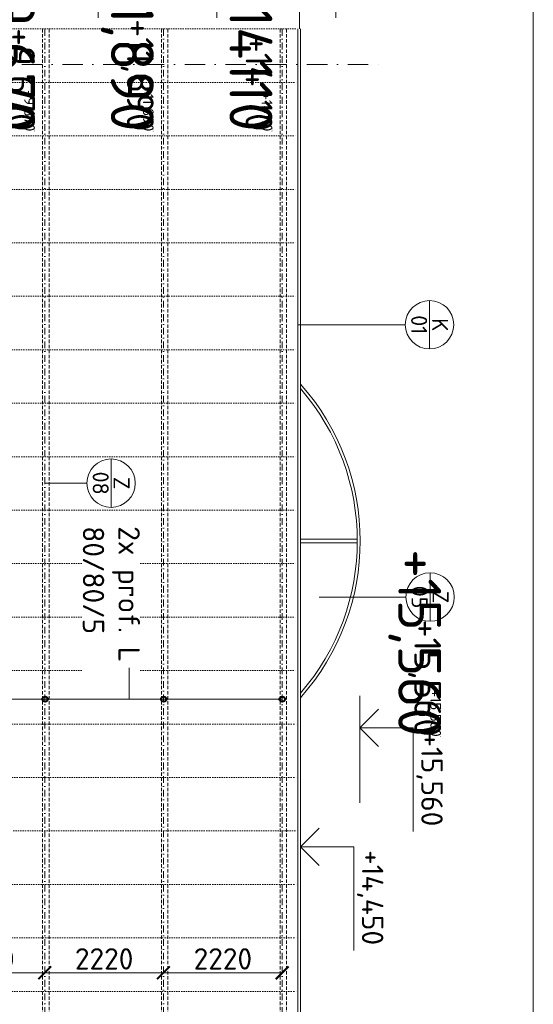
# Model space of a CAD drawing. Header units: millimetres. Extents: x -1695604 to 5289369, y -1488057 to 2187451.
# Tile 46 of 256: x -76224 to -66620, y 63623 to 82039. Entities that reach past the tile are written whole.
import ezdxf
from ezdxf import colors
from ezdxf.entities.mleader import LeaderData, LeaderLine
from ezdxf.enums import TextEntityAlignment as Align
from ezdxf.math import Vec2, Vec3

# ---------------------------------------------------------------- set-up
doc = ezdxf.new("R2010")
doc.units = ezdxf.units.MM
for name, pattern in [('CENTERX2', [101.6, 63.5, -12.7, 12.7, -12.7]), ('DASHDOT', [25.4, 12.7, -6.35, 0, -6.35]), ('DOT', [6.35, 0, -6.35]), ('HIDDEN', [9.525, 6.35, -3.175])]:
    doc.linetypes.add(name, pattern=pattern)
doc.layers.get('Defpoints').update_dxf_attribs({"color": 8})
for name, color, linetype in [('0 @ 1', 7, 'Continuous'), ('0 @ 10', 7, 'Continuous'), ('0 @ 100', 7, 'Continuous'), ('0 @ 200', 7, 'Continuous'), ('0 @ 250 (1)', 7, 'Continuous'), ('0 @ 250 (2)', 7, 'Continuous'), ('0 @ 400', 7, 'Continuous')]:
    doc.layers.add(name, color=color, linetype=linetype)
for name, color, linetype, lineweight in [('A99_N_kce-pohl', 1, 'Continuous', 9), ('A99_N_kce-rez-ten', 4, 'Continuous', 9), ('A99_N_koty-200', 5, 'Continuous', 5), ('A99_N_koty-200 @ 200', 5, 'Continuous', 5), ('A99_N_koty-200-vysk', 6, 'Continuous', 9), ('A99_N_osy', 1, 'CENTERX2', 9), ('A99_N_sraf', 252, 'Continuous', 0), ('A99_N_txt-popis-200', 240, 'Continuous', 5), ('A99_N_txt-popis-50', 240, 'Continuous', 9), ('A99_N_txt-popis-50 @ 200', 240, 'Continuous', 9), ('A99_N_znaceni 200', 5, 'Continuous', 5), ('A99_S_kce-pohl', 7, 'Continuous', 5), ('A99_S_osy', 1, 'CENTERX2', 5)]:
    doc.layers.add(name, color=color, linetype=linetype, lineweight=lineweight)
doc.styles.add('A99_kota', font='isocpeur.ttf', dxfattribs={"height": 2})
doc.styles.add('A99_popis', font='isocpeur.ttf')
doc.dimstyles.new('A99_kota_200 new', dxfattribs={"dimscale": 200, "dimtxt": 2, "dimasz": 1.2, "dimexe": 0.5, "dimexo": 1.5, "dimgap": 0.3, "dimtad": 1, "dimdec": 0, "dimzin": 3, "dimdsep": 46, "dimtxsty": 'A99_kota', "dimblk": 'ARCHTICK', "dimcen": 2.5, "dimazin": 2, "dimtfac": 0.75, "dimtdec": 0, "dimtmove": 2, "dimatfit": 0, "dimfxl": 0, "dimtolj": 1, "dimtzin": 0, "dimlwd": 5, "dimlwe": 5, "dimarcsym": 0})

# ---------------------------------------------------------------- blocks, each defined once
blk = doc.blocks.new('*U24')
at = {"color": 0, "linetype": 'ByBlock', "lineweight": -2}
blk.add_line((-3, 0), (7, 0), dxfattribs=at)
for points in [[(0, 0), (0, 5), (0, 5), (9.7, 5)], [(-1.75, 1.75), (0, 0), (1.75, 1.75)]]:
    blk.add_lwpolyline(points, dxfattribs=at)
at = {"color": 0, "linetype": 'ByBlock', "lineweight": -2, "style": 'A99_kota'}
for tag, p in [('VYSKA', (9.2, 7.75)), ('POPIS', (9.2, 4.5))]:
    blk.add_attdef(tag, text='', height=2, dxfattribs=at).set_placement(p, align=Align.TOP_RIGHT)
blk = doc.blocks.new('*U6637')
at = {"layer": 'A99_N_koty-200-vysk', "lineweight": 5}
ref = blk.add_blockref('*U24', (-70975, 66570), dxfattribs=dict(at, xscale=200, yscale=200, zscale=200, rotation=270))
ref.add_attrib('VYSKA', '+14,450', dxfattribs={"layer": '0 @ 200', "color": 0, "linetype": 'ByBlock', "lineweight": -2, "height": 400, "rotation": 270, "style": 'A99_kota'}).set_placement((-69425, 64730), align=Align.TOP_RIGHT)
ref = blk.add_blockref('*U24', (-70975, 66570), dxfattribs=dict(at, xscale=200, yscale=200, zscale=200, rotation=270))
ref.add_attrib('VYSKA', '+14,450', dxfattribs={"layer": '0 @ 100', "color": 0, "linetype": 'ByBlock', "lineweight": -2, "height": 200, "rotation": 270, "style": 'A99_kota'}).set_placement((-69520, 49545), align=Align.TOP_RIGHT)
ref = blk.add_blockref('*U24', (-70975, 66570), dxfattribs=dict(at, xscale=200, yscale=200, zscale=200, rotation=270))
ref.add_attrib('VYSKA', '+14,450', dxfattribs={"layer": '0 @ 1', "color": 0, "linetype": 'ByBlock', "lineweight": -2, "height": 2, "rotation": 270, "style": 'A99_kota'}).set_placement((-69520, 49545), align=Align.TOP_RIGHT)
ref = blk.add_blockref('*U24', (-70975, 66570), dxfattribs=dict(at, xscale=200, yscale=200, zscale=200, rotation=270))
ref.add_attrib('VYSKA', '+14,450', dxfattribs={"layer": '0 @ 400', "color": 0, "linetype": 'ByBlock', "lineweight": -2, "height": 800, "rotation": 270, "style": 'A99_kota'}).set_placement((-69520, 49545), align=Align.TOP_RIGHT)
ref = blk.add_blockref('*U24', (-70975, 66570), dxfattribs=dict(at, xscale=200, yscale=200, zscale=200, rotation=270))
ref.add_attrib('VYSKA', '+14,450', dxfattribs={"layer": '0 @ 10', "color": 0, "linetype": 'ByBlock', "lineweight": -2, "height": 20, "rotation": 270, "style": 'A99_kota'}).set_placement((-69520, 49545), align=Align.TOP_RIGHT)
ref = blk.add_blockref('*U24', (-70975, 66570), dxfattribs=dict(at, xscale=200, yscale=200, zscale=200, rotation=270))
ref.add_attrib('VYSKA', '+14,450', dxfattribs={"layer": '0 @ 250 (1)', "color": 0, "linetype": 'ByBlock', "lineweight": -2, "height": 500, "rotation": 270, "style": 'A99_kota'}).set_placement((-69520, 49545), align=Align.TOP_RIGHT)
ref = blk.add_blockref('*U24', (-70975, 66570), dxfattribs=dict(at, xscale=200, yscale=200, zscale=200, rotation=270))
ref.add_attrib('VYSKA', '+14,450', dxfattribs={"layer": '0 @ 250 (2)', "color": 0, "linetype": 'ByBlock', "lineweight": -2, "height": 500, "rotation": 270, "style": 'A99_kota'}).set_placement((-69520, 49545), align=Align.TOP_RIGHT)
blk = doc.blocks.new('*U36')
at = {"color": 0, "linetype": 'ByBlock', "lineweight": -2}
blk.add_line((-3, 0), (7, 0), dxfattribs=at)
for points in [[(0, 0), (0, 5), (0, 5), (9.7, 5)], [(-1.75, 1.75), (0, 0), (1.75, 1.75)]]:
    blk.add_lwpolyline(points, dxfattribs=at)
at = {"color": 0, "linetype": 'ByBlock', "lineweight": -2, "style": 'A99_kota'}
for tag, p in [('VYSKA', (9.2, 7.75)), ('POPIS', (9.2, 4.5))]:
    blk.add_attdef(tag, text='', height=2, dxfattribs=at).set_placement(p, align=Align.TOP_RIGHT)
blk = doc.blocks.new('*U6639')
at = {"layer": 'A99_N_koty-200-vysk', "lineweight": 5}
ref = blk.add_blockref('*U36', (-69865, 68791.890493), dxfattribs=dict(at, xscale=200, yscale=200, zscale=200, rotation=270))
ref.add_attrib('VYSKA', '+15,560', dxfattribs={"layer": '0 @ 400', "color": 0, "linetype": 'ByBlock', "lineweight": -2, "height": 800, "rotation": 270, "style": 'A99_kota'}).set_placement((-68345, 68626.890493), align=Align.TOP_RIGHT)
ref = blk.add_blockref('*U36', (-69865, 68791.890493), dxfattribs=dict(at, xscale=200, yscale=200, zscale=200, rotation=270))
ref.add_attrib('VYSKA', '+15,560', dxfattribs={"layer": '0 @ 250 (1)', "color": 0, "linetype": 'ByBlock', "lineweight": -2, "height": 500, "rotation": 270, "style": 'A99_kota'}).set_placement((-68345, 68626.890493), align=Align.TOP_RIGHT)
ref = blk.add_blockref('*U36', (-69865, 68791.890493), dxfattribs=dict(at, xscale=200, yscale=200, zscale=200, rotation=270))
ref.add_attrib('VYSKA', '+15,560', dxfattribs={"layer": '0 @ 250 (2)', "color": 0, "linetype": 'ByBlock', "lineweight": -2, "height": 500, "rotation": 270, "style": 'A99_kota'}).set_placement((-68345, 68626.890493), align=Align.TOP_RIGHT)
ref = blk.add_blockref('*U36', (-69865, 68791.890493), dxfattribs=dict(at, xscale=200, yscale=200, zscale=200, rotation=270))
ref.add_attrib('VYSKA', '+15,560', dxfattribs={"layer": '0 @ 100', "color": 0, "linetype": 'ByBlock', "lineweight": -2, "height": 200, "rotation": 270, "style": 'A99_kota'}).set_placement((-68345, 68626.890493), align=Align.TOP_RIGHT)
ref = blk.add_blockref('*U36', (-69865, 68791.890493), dxfattribs=dict(at, xscale=200, yscale=200, zscale=200, rotation=270))
ref.add_attrib('VYSKA', '+15,560', dxfattribs={"layer": '0 @ 200', "color": 0, "linetype": 'ByBlock', "lineweight": -2, "height": 400, "rotation": 270, "style": 'A99_kota'}).set_placement((-68315, 66951.890493), align=Align.TOP_RIGHT)
ref = blk.add_blockref('*U36', (-69865, 68791.890493), dxfattribs=dict(at, xscale=200, yscale=200, zscale=200, rotation=270))
ref.add_attrib('VYSKA', '+15,560', dxfattribs={"layer": '0 @ 1', "color": 0, "linetype": 'ByBlock', "lineweight": -2, "height": 2, "rotation": 270, "style": 'A99_kota'}).set_placement((-68345, 68626.890493), align=Align.TOP_RIGHT)
ref = blk.add_blockref('*U36', (-69865, 68791.890493), dxfattribs=dict(at, xscale=200, yscale=200, zscale=200, rotation=270))
ref.add_attrib('VYSKA', '+15,560', dxfattribs={"layer": '0 @ 10', "color": 0, "linetype": 'ByBlock', "lineweight": -2, "height": 20, "rotation": 270, "style": 'A99_kota'}).set_placement((-68345, 68626.890493), align=Align.TOP_RIGHT)
blk = doc.blocks.new('*U97')
at = {"color": 0, "linetype": 'ByBlock'}
blk.add_line((-3.02, 0), (3.02, 0), dxfattribs=at)
blk.add_circle((0, 0), 3.02, dxfattribs=at)
at = {"color": 0, "linetype": 'ByBlock', "style": 'A99_popis'}
for tag, p in [('KATEGORIE', (0, 1.31)), ('PRVEK', (0, -1.3))]:
    blk.add_attdef(tag, text='', height=2, dxfattribs=at).set_placement(p, align=Align.MIDDLE_CENTER)
blk = doc.blocks.new('_ArchTick')
at = {"color": 0, "linetype": 'ByBlock', "const_width": 0.15}
blk.add_lwpolyline([(-0.5, -0.5), (0.5, 0.5)], dxfattribs=at)
blk = doc.blocks.new('*D439')
at = {"layer": 'A99_N_koty-200', "color": 0, "lineweight": 5, "transparency": 16777216}
for p, q in [((-77975, 64212.5), (-77975, 64312.5)), ((-75755, 64212.5), (-75755, 64312.5)), ((-77975, 64212.5), (-75755, 64212.5))]:
    blk.add_line(p, q, dxfattribs=at)
at = {"layer": 'Defpoints', "color": 0, "lineweight": 0, "transparency": 16777216}
for p in [(-77975, 64212.5), (-75755, 64212.5), (-75755, 64212.5)]:
    blk.add_point(p, dxfattribs=at)
at = {"layer": 'A99_N_koty-200', "color": 0, "lineweight": 5, "transparency": 16777216, "xscale": 240, "yscale": 240, "zscale": 240, "rotation": 180}
blk.add_blockref('_ArchTick', (-77975, 64212.5), dxfattribs=at)
at = {"layer": 'A99_N_koty-200', "color": 0, "lineweight": 5, "transparency": 16777216, "xscale": 240, "yscale": 240, "zscale": 240}
blk.add_blockref('_ArchTick', (-75755, 64212.5), dxfattribs=at)
at = {"layer": 'A99_N_koty-200', "color": 0, "transparency": 16777216, "insert": (-76865, 64472.5), "char_height": 400, "attachment_point": 5, "style": 'A99_kota'}
blk.add_mtext('\\A1;2220', dxfattribs=at)
blk = doc.blocks.new('*D440')
at = {"layer": 'A99_N_koty-200', "color": 0, "lineweight": 5, "transparency": 16777216}
for p, q in [((-75755, 64212.5), (-75755, 64312.5)), ((-73535, 64212.5), (-73535, 64312.5)), ((-75755, 64212.5), (-73535, 64212.5))]:
    blk.add_line(p, q, dxfattribs=at)
at = {"layer": 'Defpoints', "color": 0, "lineweight": 0, "transparency": 16777216}
for p in [(-75755, 64212.5), (-73535, 64212.5), (-73535, 64212.5)]:
    blk.add_point(p, dxfattribs=at)
at = {"layer": 'A99_N_koty-200', "color": 0, "lineweight": 5, "transparency": 16777216, "xscale": 240, "yscale": 240, "zscale": 240, "rotation": 180}
blk.add_blockref('_ArchTick', (-75755, 64212.5), dxfattribs=at)
at = {"layer": 'A99_N_koty-200', "color": 0, "lineweight": 5, "transparency": 16777216, "xscale": 240, "yscale": 240, "zscale": 240}
blk.add_blockref('_ArchTick', (-73535, 64212.5), dxfattribs=at)
at = {"layer": 'A99_N_koty-200', "color": 0, "transparency": 16777216, "insert": (-74645, 64472.5), "char_height": 400, "attachment_point": 5, "style": 'A99_kota'}
blk.add_mtext('\\A1;2220', dxfattribs=at)
blk = doc.blocks.new('*D441')
at = {"layer": 'A99_N_koty-200', "color": 0, "lineweight": 5, "transparency": 16777216}
for p, q in [((-73535, 64212.5), (-73535, 64312.5)), ((-71315, 64212.5), (-71315, 64312.5)), ((-73535, 64212.5), (-71315, 64212.5))]:
    blk.add_line(p, q, dxfattribs=at)
at = {"layer": 'Defpoints', "color": 0, "lineweight": 0, "transparency": 16777216}
for p in [(-73535, 64212.5), (-71315, 64212.5), (-71315, 64212.5)]:
    blk.add_point(p, dxfattribs=at)
at = {"layer": 'A99_N_koty-200', "color": 0, "lineweight": 5, "transparency": 16777216, "xscale": 240, "yscale": 240, "zscale": 240, "rotation": 180}
blk.add_blockref('_ArchTick', (-73535, 64212.5), dxfattribs=at)
at = {"layer": 'A99_N_koty-200', "color": 0, "lineweight": 5, "transparency": 16777216, "xscale": 240, "yscale": 240, "zscale": 240}
blk.add_blockref('_ArchTick', (-71315, 64212.5), dxfattribs=at)
at = {"layer": 'A99_N_koty-200', "color": 0, "transparency": 16777216, "insert": (-72425, 64472.5), "char_height": 400, "attachment_point": 5, "style": 'A99_kota'}
blk.add_mtext('\\A1;2220', dxfattribs=at)
blk = doc.blocks.new('*U6658')
at = {"layer": 'A99_N_koty-200-vysk', "lineweight": 5}
ref = blk.add_blockref('*U24', (-75755, 84015), dxfattribs=dict(at, xscale=200, yscale=200, zscale=200, rotation=270))
ref.add_attrib('VYSKA', '+9,670', dxfattribs={"layer": '0 @ 400', "color": 0, "linetype": 'ByBlock', "lineweight": -2, "height": 800, "rotation": 270, "style": 'A99_kota'}).set_placement((-75940, 79950), align=Align.TOP_RIGHT)
ref = blk.add_blockref('*U24', (-75755, 84015), dxfattribs=dict(at, xscale=200, yscale=200, zscale=200, rotation=270))
ref.add_attrib('VYSKA', '+9,670', dxfattribs={"layer": '0 @ 250 (1)', "color": 0, "linetype": 'ByBlock', "lineweight": -2, "height": 500, "rotation": 270, "style": 'A99_kota'}).set_placement((-75940, 79950), align=Align.TOP_RIGHT)
ref = blk.add_blockref('*U24', (-75755, 84015), dxfattribs=dict(at, xscale=200, yscale=200, zscale=200, rotation=270))
ref.add_attrib('VYSKA', '+9,670', dxfattribs={"layer": '0 @ 250 (2)', "color": 0, "linetype": 'ByBlock', "lineweight": -2, "height": 500, "rotation": 270, "style": 'A99_kota'}).set_placement((-75940, 79950), align=Align.TOP_RIGHT)
ref = blk.add_blockref('*U24', (-75755, 84015), dxfattribs=dict(at, xscale=200, yscale=200, zscale=200, rotation=270))
ref.add_attrib('VYSKA', '+9,670', dxfattribs={"layer": '0 @ 100', "color": 0, "linetype": 'ByBlock', "lineweight": -2, "height": 200, "rotation": 270, "style": 'A99_kota'}).set_placement((-75940, 79950), align=Align.TOP_RIGHT)
ref = blk.add_blockref('*U24', (-75755, 84015), dxfattribs=dict(at, xscale=200, yscale=200, zscale=200, rotation=270))
ref.add_attrib('VYSKA', '+9,670', dxfattribs={"layer": '0 @ 10', "color": 0, "linetype": 'ByBlock', "lineweight": -2, "height": 20, "rotation": 270, "style": 'A99_kota'}).set_placement((-75940, 79950), align=Align.TOP_RIGHT)
ref = blk.add_blockref('*U24', (-75755, 84015), dxfattribs=dict(at, xscale=200, yscale=200, zscale=200, rotation=270))
ref.add_attrib('VYSKA', '+9,670', dxfattribs={"layer": '0 @ 1', "color": 0, "linetype": 'ByBlock', "lineweight": -2, "height": 2, "rotation": 270, "style": 'A99_kota'}).set_placement((-75940, 79950), align=Align.TOP_RIGHT)
ref = blk.add_blockref('*U24', (-75755, 84015), dxfattribs=dict(at, xscale=200, yscale=200, zscale=200, rotation=270))
ref.add_attrib('VYSKA', '+9,670', dxfattribs={"layer": '0 @ 200', "color": 0, "linetype": 'ByBlock', "lineweight": -2, "height": 400, "rotation": 270, "style": 'A99_kota'}).set_placement((-74205, 82175), align=Align.TOP_RIGHT)
blk = doc.blocks.new('*U6659')
at = {"layer": 'A99_N_koty-200-vysk', "lineweight": 5}
ref = blk.add_blockref('*U24', (-71315, 84015), dxfattribs=dict(at, xscale=200, yscale=200, zscale=200, rotation=270))
ref.add_attrib('VYSKA', '+14110', dxfattribs={"layer": '0 @ 400', "color": 0, "linetype": 'ByBlock', "lineweight": -2, "height": 800, "rotation": 270, "style": 'A99_kota'}).set_placement((-71500, 79950), align=Align.TOP_RIGHT)
ref = blk.add_blockref('*U24', (-71315, 84015), dxfattribs=dict(at, xscale=200, yscale=200, zscale=200, rotation=270))
ref.add_attrib('VYSKA', '+14110', dxfattribs={"layer": '0 @ 250 (1)', "color": 0, "linetype": 'ByBlock', "lineweight": -2, "height": 500, "rotation": 270, "style": 'A99_kota'}).set_placement((-71500, 79950), align=Align.TOP_RIGHT)
ref = blk.add_blockref('*U24', (-71315, 84015), dxfattribs=dict(at, xscale=200, yscale=200, zscale=200, rotation=270))
ref.add_attrib('VYSKA', '+14110', dxfattribs={"layer": '0 @ 250 (2)', "color": 0, "linetype": 'ByBlock', "lineweight": -2, "height": 500, "rotation": 270, "style": 'A99_kota'}).set_placement((-71500, 79950), align=Align.TOP_RIGHT)
ref = blk.add_blockref('*U24', (-71315, 84015), dxfattribs=dict(at, xscale=200, yscale=200, zscale=200, rotation=270))
ref.add_attrib('VYSKA', '+14110', dxfattribs={"layer": '0 @ 100', "color": 0, "linetype": 'ByBlock', "lineweight": -2, "height": 200, "rotation": 270, "style": 'A99_kota'}).set_placement((-71500, 79950), align=Align.TOP_RIGHT)
ref = blk.add_blockref('*U24', (-71315, 84015), dxfattribs=dict(at, xscale=200, yscale=200, zscale=200, rotation=270))
ref.add_attrib('VYSKA', '+14110', dxfattribs={"layer": '0 @ 10', "color": 0, "linetype": 'ByBlock', "lineweight": -2, "height": 20, "rotation": 270, "style": 'A99_kota'}).set_placement((-71500, 79950), align=Align.TOP_RIGHT)
ref = blk.add_blockref('*U24', (-71315, 84015), dxfattribs=dict(at, xscale=200, yscale=200, zscale=200, rotation=270))
ref.add_attrib('VYSKA', '+14110', dxfattribs={"layer": '0 @ 1', "color": 0, "linetype": 'ByBlock', "lineweight": -2, "height": 2, "rotation": 270, "style": 'A99_kota'}).set_placement((-71500, 79950), align=Align.TOP_RIGHT)
ref = blk.add_blockref('*U24', (-71315, 84015), dxfattribs=dict(at, xscale=200, yscale=200, zscale=200, rotation=270))
ref.add_attrib('VYSKA', '+14110', dxfattribs={"layer": '0 @ 200', "color": 0, "linetype": 'ByBlock', "lineweight": -2, "height": 400, "rotation": 270, "style": 'A99_kota'}).set_placement((-69765, 82175), align=Align.TOP_RIGHT)
blk = doc.blocks.new('*U6663')
at = {"layer": 'A99_N_koty-200-vysk', "lineweight": 5}
ref = blk.add_blockref('*U24', (-73535, 84015), dxfattribs=dict(at, xscale=200, yscale=200, zscale=200, rotation=270))
ref.add_attrib('VYSKA', '+11,890', dxfattribs={"layer": '0 @ 400', "color": 0, "linetype": 'ByBlock', "lineweight": -2, "height": 800, "rotation": 270, "style": 'A99_kota'}).set_placement((-73720, 79950), align=Align.TOP_RIGHT)
ref = blk.add_blockref('*U24', (-73535, 84015), dxfattribs=dict(at, xscale=200, yscale=200, zscale=200, rotation=270))
ref.add_attrib('VYSKA', '+11,890', dxfattribs={"layer": '0 @ 250 (1)', "color": 0, "linetype": 'ByBlock', "lineweight": -2, "height": 500, "rotation": 270, "style": 'A99_kota'}).set_placement((-73720, 79950), align=Align.TOP_RIGHT)
ref = blk.add_blockref('*U24', (-73535, 84015), dxfattribs=dict(at, xscale=200, yscale=200, zscale=200, rotation=270))
ref.add_attrib('VYSKA', '+11,890', dxfattribs={"layer": '0 @ 250 (2)', "color": 0, "linetype": 'ByBlock', "lineweight": -2, "height": 500, "rotation": 270, "style": 'A99_kota'}).set_placement((-73720, 79950), align=Align.TOP_RIGHT)
ref = blk.add_blockref('*U24', (-73535, 84015), dxfattribs=dict(at, xscale=200, yscale=200, zscale=200, rotation=270))
ref.add_attrib('VYSKA', '+11,890', dxfattribs={"layer": '0 @ 100', "color": 0, "linetype": 'ByBlock', "lineweight": -2, "height": 200, "rotation": 270, "style": 'A99_kota'}).set_placement((-73720, 79950), align=Align.TOP_RIGHT)
ref = blk.add_blockref('*U24', (-73535, 84015), dxfattribs=dict(at, xscale=200, yscale=200, zscale=200, rotation=270))
ref.add_attrib('VYSKA', '+11,890', dxfattribs={"layer": '0 @ 10', "color": 0, "linetype": 'ByBlock', "lineweight": -2, "height": 20, "rotation": 270, "style": 'A99_kota'}).set_placement((-73720, 79950), align=Align.TOP_RIGHT)
ref = blk.add_blockref('*U24', (-73535, 84015), dxfattribs=dict(at, xscale=200, yscale=200, zscale=200, rotation=270))
ref.add_attrib('VYSKA', '+11,890', dxfattribs={"layer": '0 @ 1', "color": 0, "linetype": 'ByBlock', "lineweight": -2, "height": 2, "rotation": 270, "style": 'A99_kota'}).set_placement((-73720, 79950), align=Align.TOP_RIGHT)
ref = blk.add_blockref('*U24', (-73535, 84015), dxfattribs=dict(at, xscale=200, yscale=200, zscale=200, rotation=270))
ref.add_attrib('VYSKA', '+11,890', dxfattribs={"layer": '0 @ 200', "color": 0, "linetype": 'ByBlock', "lineweight": -2, "height": 400, "rotation": 270, "style": 'A99_kota'}).set_placement((-71985, 82175), align=Align.TOP_RIGHT)

msp = doc.modelspace()

# ---------------------------------------------------------------- linework, layer by layer
at = {"layer": 'A99_N_kce-pohl', "color": 1, "linetype": 'Continuous', "lineweight": 13}
for p, q in [((-71025, 44880), (-71025, 81865)), ((-70975, 44880), (-70975, 81865))]:
    msp.add_line(p, q, dxfattribs=at)
at = {"layer": 'A99_N_kce-pohl', "color": 1, "linetype": 'Continuous', "lineweight": 0}
for points in [[(-69915, 72325), (-70975, 72325)], [(-69915, 72255), (-70975, 72255)]]:
    msp.add_lwpolyline(points, dxfattribs=at)
for centre, radius, start, end in [((-74267.5, 72290), 4410, 318.29659, 41.70341), ((-74267.4, 72290), 4354.9, 319.11476, 40.88524)]:
    msp.add_arc(centre, radius, start, end, dxfattribs=at)
at = {"layer": 'A99_N_osy', "linetype": 'DASHDOT', "lineweight": 9, "ltscale": 30}
msp.add_lwpolyline([(-89905, 81200), (-69440, 81200)], dxfattribs=at)
at = {"layer": 'A99_N_sraf', "linetype": 'DOT', "lineweight": 5, "ltscale": 7}
for points in [[(-85505, 81865), (-70995, 81865)], [(-85310, 80865), (-71025, 80865)], [(-82025, 79865), (-71025, 79865)], [(-82025, 78865), (-71025, 78865)], [(-82025, 77865), (-71025, 77865)], [(-82025, 76865), (-71025, 76865)], [(-82025, 75865), (-71025, 75865)], [(-80375, 74865), (-71025, 74865)], [(-80375, 73865), (-71025, 73865)], [(-80375, 72865), (-71025, 72865)], [(-80375, 71865), (-71025, 71865)], [(-80375, 70865), (-71025, 70865)], [(-80375, 69865), (-71025, 69865)], [(-85312.5, 68865), (-71025, 68865)], [(-85312.5, 67865), (-71025, 67865)], [(-83375, 66865), (-71025, 66865)], [(-85312.5, 65865), (-71025, 65865)], [(-85312.5, 64865), (-71025, 64865)], [(-85312.5, 63865), (-71025, 63865)]]:
    msp.add_lwpolyline(points, dxfattribs=at)
at = {"layer": 'A99_N_txt-popis-50', "lineweight": 40}
for centre in [(-73530, 69330), (-71315, 69330)]:
    msp.add_circle(centre, 50, dxfattribs=at)
at = {"layer": 'A99_N_znaceni 200'}
for points in [[(-69013, 76333), (-71025, 76333)], [(-74968, 73370), (-75755, 73370)], [(-69003, 71240), (-70625, 71240)]]:
    msp.add_lwpolyline(points, dxfattribs=at)
at = {"layer": 'A99_S_kce-pohl', "lineweight": 5, "ltscale": 2}
msp.add_lwpolyline([(-70995, 81865), (-70995, 100450)], dxfattribs=at)
at = {"layer": 'A99_S_osy', "linetype": 'DASHDOT', "lineweight": 5, "ltscale": 10}
for points in [[(-75755, 81865), (-75755, 44880)], [(-73535, 81865), (-73535, 44880)], [(-71315, 81865), (-71315, 44880)]]:
    msp.add_lwpolyline(points, dxfattribs=at)
at = {"layer": 'A99_S_osy', "linetype": 'HIDDEN', "lineweight": 0, "ltscale": 10}
for points in [[(-73575, 81865), (-73575, 44880)], [(-73455, 81865), (-73455, 44880)], [(-71355, 81865), (-71355, 44880)], [(-71235, 81865), (-71235, 44880)]]:
    msp.add_lwpolyline(points, dxfattribs=at)

# ---------------------------------------------------------------- block references
at = {"layer": 'A99_N_txt-popis-200', "color": 3, "linetype": 'Continuous', "lineweight": 18}
for name in ['*U6658', '*U6663', '*U6659', '*U6639', '*U6637']:
    msp.add_blockref(name, (0, 0), dxfattribs=at)
at = {"layer": 'A99_N_znaceni 200', "xscale": 150, "yscale": 150, "zscale": 150, "rotation": 270}
for p, values in [((-68560, 76333), {'KATEGORIE': 'K', 'PRVEK': '01'}), ((-68550, 71240), {'KATEGORIE': 'Z', 'PRVEK': '05'})]:
    msp.add_blockref('*U97', p, dxfattribs=at).add_auto_attribs(values)
at = {"layer": 'A99_N_znaceni 200'}
ref = msp.add_blockref('*U97', (-74515, 73370), dxfattribs=dict(at, xscale=-150, yscale=150, zscale=150, rotation=270))
ref.add_attrib('KATEGORIE', 'Z', dxfattribs={"layer": '0', "color": 0, "linetype": 'ByBlock', "height": 300, "rotation": 270, "style": 'A99_popis'}).set_placement((-74318.5, 73370), align=Align.MIDDLE_CENTER)
ref.add_attrib('PRVEK', '08', dxfattribs={"layer": '0', "color": 0, "linetype": 'ByBlock', "height": 300, "rotation": 270, "style": 'A99_popis'}).set_placement((-74709.7, 73370), align=Align.MIDDLE_CENTER)

# ---------------------------------------------------------------- dimensions: what is measured, and where the dimension line sits
at = {"layer": 'A99_N_koty-200 @ 200'}
for base, p1, p2, picture, middle in [((-75755, 64212.5), (-77975, 64212.5), (-75755, 64212.5), '*D439', (-76865, 64472.5)), ((-73535, 64212.5), (-75755, 64212.5), (-73535, 64212.5), '*D440', (-74645, 64472.5)), ((-71315, 64212.5), (-73535, 64212.5), (-71315, 64212.5), '*D441', (-72425, 64472.5))]:
    dim = msp.add_linear_dim(base=base, p1=p1, p2=p2, dimstyle='A99_kota_200 new', override={"dimscale": 200, "dimtix": 0, "dimtofl": 1, "dimtmove": 2, "dimatfit": 3}, dxfattribs=at)
    dim.commit()
    dim.dimension.update_dxf_attribs({"geometry": picture, "text_midpoint": middle})

# ---------------------------------------------------------------- next in the draw order: leaders
at = {"layer": 'A99_N_txt-popis-50 @ 200', "lineweight": 9}
ml = msp.add_multileader_mtext('Standard', dxfattribs=at)
ml.set_content('2x prof. L\\P\\pq*;80/80/5', color=1, style='A99_popis')
ml.set_leader_properties(color=256, linetype='ByLayer', lineweight=-1)
ml.build(insert=Vec2(0, 0))
ml.multileader.update_dxf_attribs({"dogleg_length": 2.92, "arrow_head_size": 300, "scale": 200})
ctx = ml.context
ctx.base_point, ctx.scale, ctx.char_height, ctx.arrow_head_size, ctx.landing_gap_size, ctx.plane_origin, ctx.plane_x_axis, ctx.plane_y_axis = Vec3(-74177.5, 72815), 200, 400, 300, 250, Vec3(-79882.5, 70825), Vec3(0, -1), Vec3(1, 0)
notes = []
notes.append((ctx, [(1, (1, 1, 0), (-74177.5, 69330), (0, 1), 585, [(0, [(-85275, 69330)], 0, [])])]))
ctx.mtext.insert, ctx.mtext.text_direction, ctx.mtext.rotation, ctx.mtext.width, ctx.mtext.flow_direction = Vec3(-73977.5, 72565), Vec3(0, -1), 4.712389, 14.736, 5
ctx.mtext.has_bg_fill, ctx.mtext.bg_color, ctx.mtext.bg_scale_factor, ctx.mtext.bg_transparency, ctx.mtext.use_window_bg_color = 1, -1073741824, 1, 0, 1
for ctx, leaders in notes:
    for number, flags, end, landing, length, lines in leaders:
        leader = LeaderData()
        leader.index, (leader.has_last_leader_line, leader.has_dogleg_vector, leader.attachment_direction) = number, flags
        leader.last_leader_point, leader.dogleg_vector, leader.dogleg_length = Vec3(end), Vec3(landing), length
        for number, points, colour, breaks in lines:
            line = LeaderLine()
            line.index, line.vertices, line.color, line.breaks = number, Vec3.list(points), colors.encode_raw_color(colour), breaks
            leader.lines.append(line)
        ctx.leaders.append(leader)

# ---------------------------------------------------------------- next in the draw order: linework, layer by layer
at = {"layer": 'A99_N_kce-rez-ten', "color": 3, "linetype": 'Continuous', "lineweight": 0, "ltscale": 0.5}
msp.add_lwpolyline([(-66620, 115340), (-66620, -12735), (-95850, -12735), (-95850, 115340)], close=True, dxfattribs=at)
at = {"layer": 'A99_N_txt-popis-50', "lineweight": 9}
msp.add_lwpolyline([(-74177.5, 69330), (-71315, 69330)], dxfattribs=at)
at = {"layer": 'A99_N_txt-popis-50', "lineweight": 40}
msp.add_circle((-75750, 69330), 50, dxfattribs=at)
at = {"layer": 'A99_S_osy', "linetype": 'HIDDEN', "lineweight": 0, "ltscale": 10}
for points in [[(-75795, 81865), (-75795, 44880)], [(-75675, 81865), (-75675, 44880)]]:
    msp.add_lwpolyline(points, dxfattribs=at)

doc.saveas('drawing.dxf')
